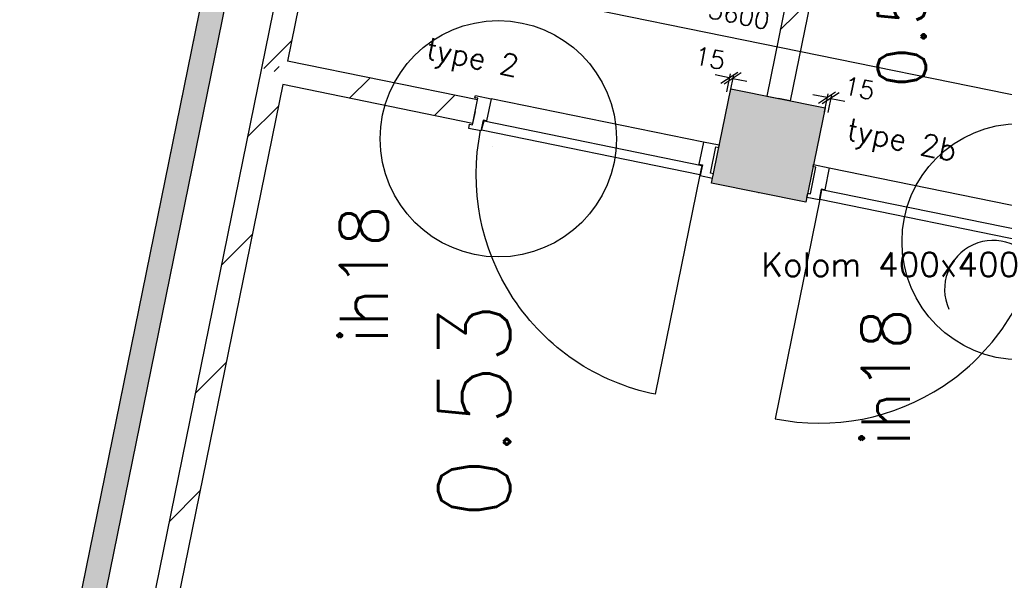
# Model space of a CAD drawing. Extents: x -29284 to 2055880, y -64816 to 121103.
# Tile 69 of 123: x 23083 to 27174, y 65379 to 67707. Entities that reach past the tile are written whole.
import ezdxf
from ezdxf.enums import TextEntityAlignment as Align

# ---------------------------------------------------------------- set-up
doc = ezdxf.new("R2010")
doc.units = 0
doc.header["$LTSCALE"] = 50
doc.header["$MEASUREMENT"] = 0
doc.header["$PDMODE"] = 3
doc.header["$PDSIZE"] = 0.1
doc.layers.get('0').update_dxf_attribs({"linetype": 'CONTINUOUS'})
doc.layers.get('DEFPOINTS').update_dxf_attribs({"linetype": 'CONTINUOUS'})
for name, color, linetype in [('00', 7, 'CONTINUOUS'), ('_DETAILNUMMERS', 4, 'CONTINUOUS'), ('_DETAILNUMMERSTEKST', 4, 'CONTINUOUS'), ('A--A21--_F123-', 9, 'CONTINUOUS'), ('A--A22--_F123-', 9, 'CONTINUOUS'), ('A--A28--_F12--', 7, 'CONTINUOUS'), ('A--L21--', 3, 'CONTINUOUS'), ('A--L21--_F-2--', 7, 'CONTINUOUS'), ('A--L22--', 3, 'CONTINUOUS'), ('A--L22--_F-2--', 7, 'CONTINUOUS'), ('A--L28--', 7, 'CONTINUOUS'), ('A--L28--_F12--', 7, 'CONTINUOUS'), ('A--L32--', 7, 'CONTINUOUS'), ('A--L32--_F123-', 1, 'CONTINUOUS'), ('A--M$1A-_F123-', 1, 'CONTINUOUS'), ('A--M01A1_GEWIJZIGDPIJL', 1, 'CONTINUOUS'), ('A--M1$A-_F123-', 1, 'CONTINUOUS'), ('A--T$1A-25_TEKST', 2, 'CONTINUOUS'), ('A--T$1A-_F123-_RN', 4, 'CONTINUOUS'), ('TEKST_KOZIJNMERK', 2, 'CONTINUOUS'), ('X--LR---_CP', 7, 'CONTINUOUS')]:
    doc.layers.add(name, color=color, linetype=linetype)
doc.layers.add('bruto vloeroppervlak', color=3, linetype='CONTINUOUS', plot=False)
doc.styles.add('ALFA-0_25', font='ROMANS')
doc.styles.add('B-01', font='SIMPLEX.SHX', dxfattribs={"width": 0.8, "height": 4.5})
doc.styles.add('HIEMSTRA', font='romans.shx')
doc.dimstyles.new('STANDARD$0', dxfattribs={"dimscale": 30, "dimtxt": 2.5, "dimasz": 2, "dimexe": 2, "dimexo": 0, "dimgap": 2, "dimtad": 1, "dimdec": 0, "dimzin": 0, "dimdsep": 46, "dimtxsty": 'ALFA-0_25', "dimblk1": 'OBLIQUE', "dimblk2": 'OBLIQUE', "dimsah": 1, "dimcen": -3, "dimdle": 2, "dimclrd": 1, "dimclre": 1, "dimclrt": 2, "dimadec": 0, "dimazin": 0, "dimtfac": 0.666667, "dimtofl": 0, "dimtmove": 2, "dimatfit": 3, "dimldrblk": 'OBLIQUE', "dimfxl": 1, "dimtvp": 0.833333, "dimtolj": 1, "dimtzin": 0, "dimarcsym": 0})

# ---------------------------------------------------------------- blocks, each defined once
blk = doc.blocks.new('*U1442')
at = {"layer": 'A--A21--_F123-', "color": 2}
for points in [[(-3905.2, -19171.4), (-3964.2, -19210.5), (0, 0), (-49, 10)], [(0, 0), (49, -10), (-3905.2, -19171.4), (-3846.3, -19132.3)]]:
    blk.add_solid(points, dxfattribs=at)
at = {"layer": 'A--L21--_F-2--', "color": 3, "linetype": 'Continuous'}
for points in [[(0, 0), (-49, 10), (-3964.2, -19210.5), (-3964.2, -19210.5)], [(0, 0), (49, -10), (-3846.3, -19132.3), (-3846.3, -19132.3)]]:
    blk.add_lwpolyline(points, dxfattribs=at)
blk = doc.blocks.new('*U1411')
at = {"layer": 'A--A22--_F123-', "linetype": 'Continuous'}
h = blk.add_hatch(dxfattribs=at)
h.set_pattern_fill('ALFALINE', color=256, scale=300, style=0)
h.set_pattern_definition([(45, (-26495.7, -68654.22), (-212.132, 212.132), [])])
h.paths.add_polyline_path([(0, 0), (39, -59), (-210.6, -1284.3), (-259.6, -1274.3), (-308.6, -1264.4), (-59, -39)])
at = {"layer": 'A--L22--_F-2--', "color": 3, "linetype": 'Continuous'}
for points in [[(-59, -39), (-59, -39), (-308.6, -1264.4), (-259.6, -1274.3)], [(39, -59), (39, -59), (-210.6, -1284.3), (-259.6, -1274.3)]]:
    blk.add_lwpolyline(points, dxfattribs=at)
blk = doc.blocks.new('Q0340081')
at = {"layer": 'A--L32--_F123-', "color": 2, "linetype": 'Continuous'}
blk.add_lwpolyline([(0, 0), (0, -40), (926.12, -40), (923.12, 0), (0, 0)], close=True, dxfattribs=at)
at = {"layer": 'A--L32--_F123-', "color": 1, "linetype": 'Continuous'}
blk.add_lwpolyline([(0, -40), (0, -970, 0.4142136), (930, -40)], format="xyb", dxfattribs=at)
blk = doc.blocks.new('dr_930type3')
at = {"layer": 'A--L32--_F123-', "color": 1}
blk.add_line((67, 0), (967, 0), dxfattribs=at)
for points in [[(0, -9), (0, 0), (67, 0), (67, -93.75), (52, -93.75), (52, -139), (0, -139), (0, -121), (12, -121), (12, -9), (0, -9)], [(1034, -9), (1034, 0), (967, 0), (967, -93.75), (982, -93.75), (982, -139), (1034, -139), (1034, -121), (1022, -121), (1022, -9), (1034, -9)]]:
    blk.add_lwpolyline(points, close=True, dxfattribs=at)
at = {"layer": 'X--LR---_CP', "color": 2, "linetype": 'Continuous'}
blk.add_point((0, 0), dxfattribs=at)
at = {"layer": 'X--LR---_CP', "color": 3, "linetype": 'Continuous'}
blk.add_point((0, 0), dxfattribs=at)
at = {"layer": 'A--L32--', "linetype": 'Continuous'}
blk.add_blockref('Q0340081', (53.94, -95.94), dxfattribs=at)
blk = doc.blocks.new('*U1401')
at = {"layer": 'A--A22--_F123-', "linetype": 'Continuous'}
h = blk.add_hatch(dxfattribs=at)
h.set_pattern_fill('ALFALINE', color=256, scale=300, style=0)
h.set_pattern_definition([(45, (-24975.05, -67325.5), (-212.132, 212.132), [])])
h.paths.add_polyline_path([(0, 0), (-10, -49), (-799.1, 111.8), (-838.1, 170.7), (-779.2, 209.7), (10, 49)])
at = {"layer": 'A--L22--_F-2--', "color": 3, "linetype": 'Continuous'}
for points in [[(0, 0), (10, 49), (-779.2, 209.7), (-779.2, 209.7)], [(0, 0), (-10, -49), (-799.1, 111.8), (-799.1, 111.8)]]:
    blk.add_lwpolyline(points, dxfattribs=at)
blk = doc.blocks.new('_OBLIQUE')
at = {"color": 0, "linetype": 'ByBlock'}
blk.add_line((-0.5, -0.5), (0.5, 0.5), dxfattribs=at)
blk = doc.blocks.new('*D173')
at = {"layer": 'A--M$1A-_F123-', "color": 1, "lineweight": -2, "transparency": 16777216}
for p, q in [((24288.6, 67990.6), (24300.6, 68049.4)), ((24229.8, 68002.6), (27875, 67260.1)), ((27816.2, 67272), (27828.2, 67330.8))]:
    blk.add_line(p, q, dxfattribs=at)
at = {"layer": 'DEFPOINTS', "color": 0, "transparency": 16777216}
for p in [(24288.6, 67990.6), (27816.2, 67272), (27816.2, 67272)]:
    blk.add_point(p, dxfattribs=at)
at = {"layer": 'A--M$1A-_F123-', "color": 1, "lineweight": -2, "transparency": 16777216, "xscale": 60, "yscale": 60, "zscale": 60}
for p, rotation in [((24288.6, 67990.6), 168.4862903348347), ((27816.2, 67272), 348.4862903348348)]:
    blk.add_blockref('_OBLIQUE', p, dxfattribs=dict(at, rotation=rotation))
at = {"layer": 'A--M$1A-_F123-', "color": 2, "transparency": 16777216, "insert": (26071.9, 67726.9), "char_height": 75, "attachment_point": 5, "rotation": 348.4863, "style": 'ALFA-0_25'}
blk.add_mtext('\\A1;3600', dxfattribs=at)
blk = doc.blocks.new('Q020439-')
at = {"layer": 'A--A28--_F12--', "color": 8}
for points in [[(-200, -200), (-200, 200), (200, 200)], [(-200, -200), (200, 200), (200, -200)]]:
    blk.add_solid(points, dxfattribs=at)
at = {"layer": 'A--L28--_F12--', "color": 3, "linetype": 'Continuous'}
blk.add_lwpolyline([(-200, -200), (-200, 200), (200, 200), (200, -200)], close=True, dxfattribs=at)
at = {"layer": 'X--LR---_CP'}
for p in [(-200, 0), (-200, 0), (200, 0)]:
    blk.add_point(p, dxfattribs=at)
blk = doc.blocks.new('*U1289')
at = {"layer": 'A--A22--_F123-', "linetype": 'Continuous'}
h = blk.add_hatch(dxfattribs=at)
h.set_pattern_fill('ALFALINE', color=256, scale=300, style=0)
h.set_pattern_definition([(45, (-24136.9, -67496.22), (-212.132, 212.132), [])])
h.paths.add_polyline_path([(0, 0), (39, -59), (-459.1, -2504.1), (-518, -2543.1), (-567, -2533.1), (-49, 10)])
at = {"layer": 'A--L22--_F-2--', "color": 3, "linetype": 'Continuous'}
for points in [[(-49, 10), (-49, 10), (-567, -2533.1), (-567, -2533.1)], [(39, -59), (39, -59), (-459.1, -2504.1), (-459.1, -2504.1)]]:
    blk.add_lwpolyline(points, dxfattribs=at)
blk = doc.blocks.new('*U1284')
at = {"layer": 'A--A22--_F123-', "linetype": 'Continuous'}
h = blk.add_hatch(dxfattribs=at)
h.set_pattern_fill('ALFALINE', color=256, scale=300, style=0)
h.set_pattern_definition([(45, (-24407.26, -68823.48), (-212.132, 212.132), [])])
h.paths.add_polyline_path([(0, 0), (49, -10), (-211.4, -1288.2), (-270.4, -1327.3), (-319.4, -1317.3), (-49, 10)])
at = {"layer": 'A--L22--_F-2--', "color": 3, "linetype": 'Continuous'}
for points in [[(-49, 10), (-49, 10), (-319.4, -1317.3), (-319.4, -1317.3)], [(49, -10), (49, -10), (-211.4, -1288.2), (-211.4, -1288.2)]]:
    blk.add_lwpolyline(points, dxfattribs=at)
blk = doc.blocks.new('*D334')
at = {"layer": 'A--M$1A-_F123-', "color": 1, "linetype": 'Continuous', "lineweight": -2, "transparency": 16777216}
for p, q in [((26398.9, 67928.4), (26411.1, 67988.6)), ((26340.4, 67941.7), (27947.2, 67614.4)), ((27888.1, 67625.1), (27900.3, 67685.2))]:
    blk.add_line(p, q, dxfattribs=at)
at = {"layer": 'DEFPOINTS', "color": 0, "linetype": 'Continuous', "transparency": 16777216}
for p in [(26398.9, 67928.4), (27888.1, 67625.1), (27888.4, 67626.4)]:
    blk.add_point(p, dxfattribs=at)
at = {"layer": 'A--M$1A-_F123-', "color": 1, "linetype": 'Continuous', "lineweight": -2, "transparency": 16777216, "xscale": 60, "yscale": 60, "zscale": 60}
for p, rotation in [((26399.1, 67929.8), 168.4862903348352), ((27888.4, 67626.4), 348.4862903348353)]:
    blk.add_blockref('_OBLIQUE', p, dxfattribs=dict(at, rotation=rotation))
at = {"layer": 'A--M$1A-_F123-', "color": 2, "linetype": 'Continuous', "transparency": 16777216, "insert": (27163.2, 67873.6), "char_height": 75, "attachment_point": 5, "rotation": 348.4863, "style": 'ALFA-0_25'}
blk.add_mtext('\\A1;1520', dxfattribs=at)
blk = doc.blocks.new('*D696')
at = {"layer": 'A--M1$A-_F123-', "color": 1, "lineweight": -2, "transparency": 16777216}
for p, q in [((26438, 67383.3), (26379.2, 67395.3)), ((26441.2, 67398.8), (26426, 67324.5)), ((26455.9, 67395.8), (26440.7, 67321.5)), ((26452.7, 67380.3), (26511.5, 67368.3))]:
    blk.add_line(p, q, dxfattribs=at)
at = {"layer": 'DEFPOINTS', "color": 0, "transparency": 16777216}
for p in [(26441.2, 67398.8), (26455.9, 67395.8), (26452.7, 67380.3)]:
    blk.add_point(p, dxfattribs=at)
at = {"layer": 'A--M1$A-_F123-', "color": 1, "lineweight": -2, "transparency": 16777216, "xscale": 60, "yscale": 60, "zscale": 60}
for p, rotation in [((26438, 67383.3), 348.4862903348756), ((26452.7, 67380.3), 168.4862903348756)]:
    blk.add_blockref('_OBLIQUE', p, dxfattribs=dict(at, rotation=rotation))
at = {"layer": 'A--M1$A-_F123-', "color": 2, "transparency": 16777216, "insert": (26572.3, 67422.5), "char_height": 75, "attachment_point": 5, "rotation": 348.4863, "style": 'ALFA-0_25'}
blk.add_mtext('\\A1;15', dxfattribs=at)
blk = doc.blocks.new('*D697')
at = {"layer": 'A--M1$A-_F123-', "color": 1, "lineweight": -2, "transparency": 16777216}
for p, q in [((26031.4, 67466.1), (25972.6, 67478.1)), ((26034.5, 67481.7), (26019.4, 67407.4)), ((26049.2, 67478.7), (26034.1, 67404.4)), ((26046.1, 67463.2), (26104.9, 67451.2))]:
    blk.add_line(p, q, dxfattribs=at)
at = {"layer": 'DEFPOINTS', "color": 0, "transparency": 16777216}
for p in [(26034.5, 67481.7), (26049.2, 67478.7), (26046.1, 67463.2)]:
    blk.add_point(p, dxfattribs=at)
at = {"layer": 'A--M1$A-_F123-', "color": 1, "lineweight": -2, "transparency": 16777216, "xscale": 60, "yscale": 60, "zscale": 60}
for p, rotation in [((26031.4, 67466.1), 348.4862903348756), ((26046.1, 67463.2), 168.4862903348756)]:
    blk.add_blockref('_OBLIQUE', p, dxfattribs=dict(at, rotation=rotation))
at = {"layer": 'A--M1$A-_F123-', "color": 2, "transparency": 16777216, "insert": (25951.4, 67547.4), "char_height": 75, "attachment_point": 5, "rotation": 348.4863, "style": 'ALFA-0_25'}
blk.add_mtext('\\A1;15', dxfattribs=at)
blk = doc.blocks.new('DETAILNR')
at = {"layer": '_DETAILNUMMERS'}
blk.add_circle((32.9, -23.2), 490.7, dxfattribs=at)
at = {"layer": 'X--LR---_CP'}
blk.add_point((0, 0), dxfattribs=at)
at = {"layer": '_DETAILNUMMERSTEKST', "style": 'ALFA-0_25'}
blk.add_attdef('DETAILNR', text='', height=200, rotation=90, dxfattribs=at).set_placement((-618.4, 223.8), align=Align.RIGHT)

msp = doc.modelspace()

# ---------------------------------------------------------------- linework, layer by layer
at = {"layer": 'A--M01A1_GEWIJZIGDPIJL'}
msp.add_arc((27128.3, 66588.4), 202.2, 24.5374, 204.5374, dxfattribs=at)
at = {"layer": 'bruto vloeroppervlak', "linetype": 'Continuous'}
msp.add_lwpolyline([(40463, 94451.7), (30665.4, 94453.8), (30665.5, 94961.8), (30647.5, 94961.8), (30647.5, 94976.8), (26516.2, 94976.8), (26516.2, 83519.4), (26531.4, 83519.4), (26531.4, 83501.2), (26966.3, 83260.4), (26982.3, 83254.6), (26989.4, 83253.1), (23092.3, 64121.8), (19598.3, 46969.1)], dxfattribs=at)

# ---------------------------------------------------------------- block references
at = {"layer": '00'}
ref = msp.add_blockref('DETAILNR', (25048.5, 67179.5), dxfattribs=dict(at, rotation=90))
ref.add_attrib('DETAILNR', 'ih18', dxfattribs={"layer": '_DETAILNUMMERSTEKST', "height": 200, "rotation": 90, "style": 'ALFA-0_25'}).set_placement((24613, 66935.9), align=Align.RIGHT)
ref = msp.add_blockref('DETAILNR', (27216.6, 66752.3), dxfattribs=dict(at, rotation=90))
ref.add_attrib('DETAILNR', 'ih18', dxfattribs={"layer": '_DETAILNUMMERSTEKST', "height": 200, "rotation": 90, "style": 'ALFA-0_25'}).set_placement((26781.1, 66508.8), align=Align.RIGHT)
at = {"layer": 'A--L21--', "linetype": 'Continuous'}
for name, p in [('*U1442', (27056.6, 83332.3)), ('*U1284', (24407.3, 68823.5)), ('*U1289', (24136.9, 67496.2))]:
    msp.add_blockref(name, p, dxfattribs=at)
at = {"layer": 'A--L22--'}
for name, p in [('*U1411', (26495.7, 68654.2)), ('*U1401', (24975, 67325.5))]:
    msp.add_blockref(name, p, dxfattribs=at)
at = {"layer": 'A--L28--', "linetype": 'Continuous', "rotation": 78.48629033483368}
msp.add_blockref('Q020439-', (26193.4, 67184.5), dxfattribs=at)
at = {"layer": 'A--L32--', "xscale": -1, "rotation": 348.4862903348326}
msp.add_blockref('dr_930type3', (25989.5, 67185.2), dxfattribs=at)
at = {"layer": 'A--L32--', "rotation": 348.4862903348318}
msp.add_blockref('dr_930type3', (26381.4, 67105.3), dxfattribs=at)

# ---------------------------------------------------------------- texts
at = {"layer": 'A--T$1A-25_TEKST', "style": 'B-01'}
msp.add_text('Kolom 400x400', height=100, dxfattribs=at).set_placement((26164.9, 66640.2))
at = {"layer": 'A--T$1A-_F123-_RN', "style": 'ALFA-0_25'}
for s, height, p in [('0.54b', 200, (26848.1, 67423.5)), ('0.53', 300, (25121.4, 65633))]:
    msp.add_text(s, height=height, rotation=90, dxfattribs=at).set_placement(p)
at = {"layer": 'TEKST_KOZIJNMERK', "style": 'HIEMSTRA'}
for s, p in [('type 2', (24764.6, 67546.3)), ('type 2b', (26512.6, 67210.4))]:
    msp.add_text(s, height=90, rotation=348.486, dxfattribs=at).set_placement(p)

# ---------------------------------------------------------------- dimensions: what is measured, and where the dimension line sits
at = {"layer": 'A--M$1A-_F123-', "color": 1}
dim = msp.add_aligned_dim(p1=(24288.6, 67990.6), p2=(27816.2, 67272), distance=0, dimstyle='STANDARD$0', dxfattribs=at)
dim.commit()
dim.dimension.update_dxf_attribs({"geometry": '*D173', "text_midpoint": (26071.9, 67726.9)})
at = {"layer": 'A--M$1A-_F123-', "linetype": 'Continuous'}
dim = msp.add_aligned_dim(p1=(26398.9, 67928.4), p2=(27888.1, 67625.1), distance=1.4, dimstyle='STANDARD$0', dxfattribs=at)
dim.commit()
dim.dimension.update_dxf_attribs({"geometry": '*D334', "text_midpoint": (27163.2, 67873.6)})
at = {"layer": 'A--M1$A-_F123-'}
for base, p1, p2, picture, middle in [((26046.1, 67463.2), (26034.5, 67481.7), (26049.2, 67478.7), '*D697', (25951.4, 67547.4)), ((26452.7, 67380.3), (26441.2, 67398.8), (26455.9, 67395.8), '*D696', (26572.3, 67422.5))]:
    dim = msp.add_linear_dim(base=base, p1=p1, p2=p2, angle=348.4863, dimstyle='STANDARD$0', dxfattribs=at)
    dim.commit()
    dim.dimension.update_dxf_attribs({"geometry": picture, "text_midpoint": middle, "dimtype": 161})

doc.saveas('drawing.dxf')
